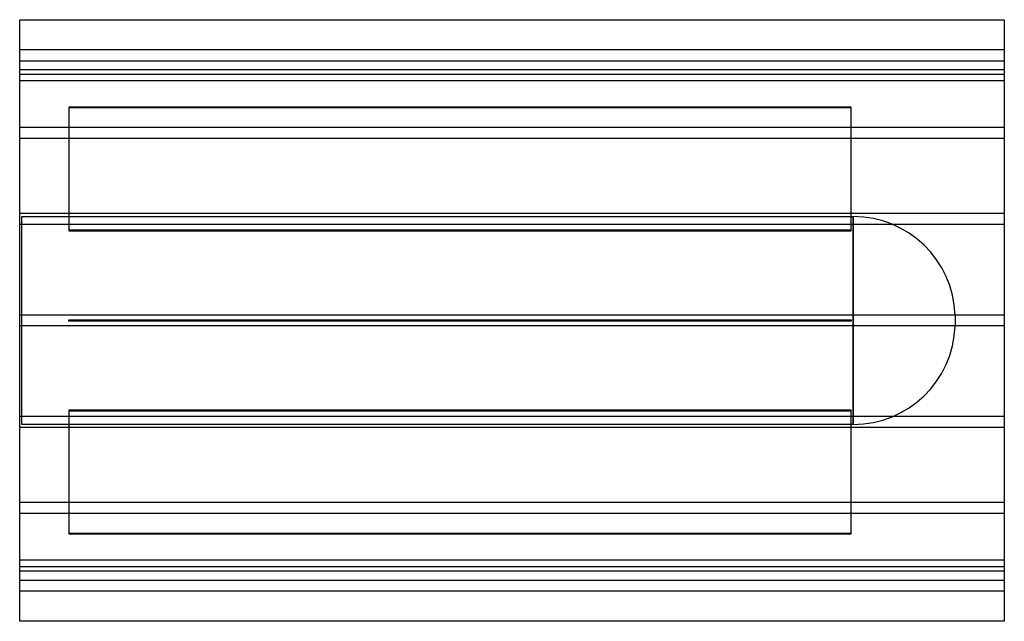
# Model space of a CAD drawing. Header units: millimetres. Extents: x -900 to 900, y -550 to 550.
import ezdxf

# ---------------------------------------------------------------- set-up
doc = ezdxf.new("R2010")
doc.units = ezdxf.units.MM
doc.layers.add('HIDDEN', color=7, linetype='Continuous')
doc.layers.add('THICK', color=7, linetype='Continuous')

msp = doc.modelspace()

# ---------------------------------------------------------------- linework, layer by layer
at = {"layer": 'HIDDEN'}
for p, q in [((900, 495), (-900, 495)), ((-900, 475), (900, 475)), ((900, 458.1), (-900, 458.1)), ((900, 458.1), (-900, 458.1)), ((900, 450), (-900, 450)), ((900, 438.1), (-900, 438.1)), ((900, 438.1), (-900, 438.1)), ((620, 390.2), (-810, 390.2)), ((-810, 390.2), (-810, 389.2)), ((-810, 389.2), (620, 389.2)), ((-810, 389.2), (-810, 164)), ((620, 389.2), (620, 390.2)), ((620, 164), (620, 389.2)), ((900, 352.9), (-900, 352.9)), ((900, 352.9), (-900, 352.9)), ((900, 332.9), (-900, 332.9)), ((900, 332.9), (-900, 332.9)), ((900, 195.6), (-900, 195.6)), ((900, 195.6), (-900, 195.6)), ((-896, -190), (-896, 190)), ((-896, 190), (623.9, 190)), ((623.9, 190), (623.9, 0)), ((623.9, -190), (623.9, 190)), ((900, 175.6), (-900, 175.6)), ((900, 175.6), (-900, 175.6)), ((620, 165), (-810, 165)), ((-810, 164), (620, 164)), ((900, 10), (-900, 10)), ((900, 10), (-900, 10)), ((-810, -1), (-810, 1)), ((-810, 1), (620, 1)), ((-810, 1), (-810, 1)), ((620, 1), (620, -1)), ((620, 1), (620, 1)), ((810, 9.9), (810, -9.9)), ((900, -10), (-900, -10)), ((900, -10), (-900, -10)), ((620, -1), (-810, -1)), ((-810, -1), (-810, -1)), ((620, -1), (620, -1)), ((623.9, 0), (623.9, -190)), ((900, -175.6), (-900, -175.6)), ((900, -175.6), (-900, -175.6)), ((620, -164), (-810, -164)), ((-810, -164), (-810, -389.2)), ((-810, -165), (620, -165)), ((620, -389.2), (620, -164)), ((900, -195.6), (-900, -195.6)), ((900, -195.6), (-900, -195.6)), ((623.9, -190), (-896, -190)), ((900, -332.9), (-900, -332.9)), ((900, -332.9), (-900, -332.9)), ((900, -352.9), (-900, -352.9)), ((900, -352.9), (-900, -352.9)), ((620, -389.2), (-810, -389.2)), ((-810, -389.2), (-810, -390.2)), ((-810, -390.2), (620, -390.2)), ((620, -390.2), (620, -389.2)), ((900, -438.1), (-900, -438.1)), ((900, -438.1), (-900, -438.1)), ((-900, -450), (900, -450)), ((900, -458.1), (-900, -458.1)), ((900, -458.1), (-900, -458.1)), ((-900, -475), (900, -475)), ((900, -495), (-900, -495))]:
    msp.add_line(p, q, dxfattribs=at)
for centre, start, end in [((623.9, 3.8), 1.8779, 90), ((623.9, -3.8), 270, 358.1221)]:
    msp.add_arc(centre, 186.2, start, end, dxfattribs=at)
at = {"layer": 'THICK'}
for p, q in [((-900, -550), (-900, 550)), ((-900, 550), (900, 550)), ((900, 550), (900, -550)), ((900, -550), (-900, -550))]:
    msp.add_line(p, q, dxfattribs=at)

doc.saveas('drawing.dxf')
